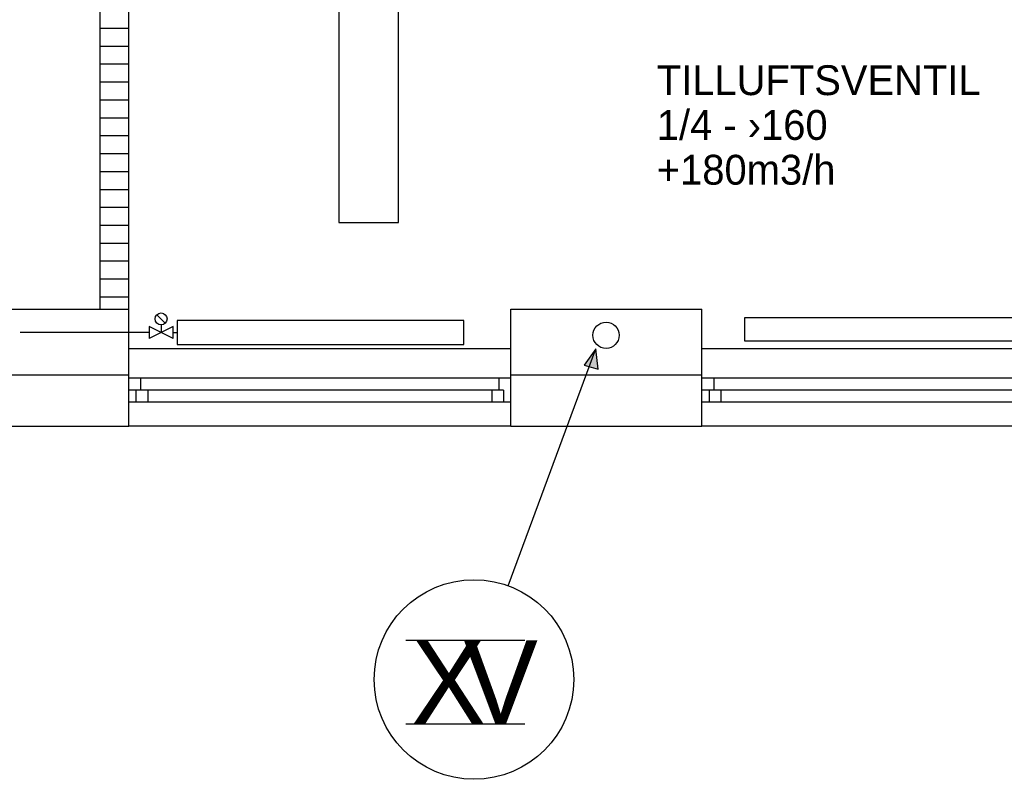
# Model space of a CAD drawing. Header units: millimetres. Extents: x 0 to 83130, y 0 to 53088.
# Tile 27 of 105: x 31549 to 35672, y 4804 to 7985. Entities that reach past the tile are written whole.
import ezdxf

# ---------------------------------------------------------------- set-up
doc = ezdxf.new("R2010")
doc.units = ezdxf.units.MM
doc.header["$LTSCALE"] = 50
doc.header["$MEASUREMENT"] = 0
doc.linetypes.add('V-V', pattern=[2, 1, 1])
doc.layers.get('0').update_dxf_attribs({"linetype": 'CONTINUOUS'})
for name, color, linetype in [('20604A200D001$0$A12-HEL1', 251, 'CONTINUOUS'), ('20604A200D001$0$A12-HEL3', 251, 'CONTINUOUS'), ('20604A200D001$0$A12-HEL4', 251, 'CONTINUOUS'), ('20604A200D001$0$A23-HEL1', 251, 'CONTINUOUS'), ('20604A200D001$0$A24-HEL2', 251, 'CONTINUOUS'), ('20604A200D001$0$A24-SKR1', 251, 'CONTINUOUS'), ('V061-', 1, 'CONTINUOUS'), ('V090-', 2, 'CONTINUOUS'), ('V091', 1, 'CONTINUOUS'), ('V100-', 6, 'CONTINUOUS'), ('V110', 1, 'CONTINUOUS'), ('xref', 7, 'CONTINUOUS')]:
    doc.layers.add(name, color=color, linetype=linetype)
doc.styles.add('FISO', font='fiso')

# ---------------------------------------------------------------- blocks, each defined once
blk = doc.blocks.new('VUN')
at = {"color": 0}
blk.add_circle((0, 0), 0.5, dxfattribs=at)
blk = doc.blocks.new('20604A200D001')
at = {"layer": '20604A200D001$0$A12-HEL1', "color": 7}
for points in [[(47475, 4278), (49075, 4278)], [(49875, 4278), (51475, 4278)], [(49075, 3953), (47475, 3953)], [(51475, 3953), (49875, 3953)]]:
    blk.add_lwpolyline(points, dxfattribs=at)
at = {"layer": '20604A200D001$0$A12-HEL3', "color": 7}
for points in [[(46675, 4443), (47475, 4443)], [(47475, 4168), (47475, 4443)], [(49075, 4443), (49875, 4443)], [(49075, 4168), (49075, 4443)], [(49875, 4168), (49875, 4443)]]:
    blk.add_lwpolyline(points, dxfattribs=at)
at = {"layer": '20604A200D001$0$A12-HEL4', "color": 7}
for points in [[(46675, 4168), (47475, 4168)], [(47475, 3953), (47475, 4168)], [(49075, 4168), (49875, 4168)], [(49075, 3953), (49075, 4168)], [(49875, 3953), (49875, 4168)], [(46675, 3953), (47475, 3953)], [(49075, 3953), (49875, 3953)]]:
    blk.add_lwpolyline(points, dxfattribs=at)
at = {"layer": '20604A200D001$0$A23-HEL1', "color": 7}
for points in [[(49075, 4153), (47475, 4153)], [(47525, 4153), (47525, 4103)], [(49025, 4153), (49025, 4103)], [(51475, 4153), (49875, 4153)], [(49925, 4153), (49925, 4103)], [(49045, 4103), (47475, 4103)], [(47505, 4103), (47505, 4053)], [(47555, 4103), (47555, 4053)], [(48995, 4103), (48995, 4053)], [(49045, 4103), (49045, 4053)], [(51445, 4103), (49875, 4103)], [(49905, 4103), (49905, 4053)], [(49955, 4103), (49955, 4053)], [(49075, 4053), (47475, 4053)], [(51475, 4053), (49875, 4053)]]:
    blk.add_lwpolyline(points, dxfattribs=at)
at = {"layer": '20604A200D001$0$A24-HEL2', "color": 7}
for points in [[(47355, 4443), (47355, 8878)], [(47475, 4443), (47475, 8878)]]:
    blk.add_lwpolyline(points, dxfattribs=at)
at = {"layer": '20604A200D001$0$A24-SKR1', "color": 7}
for points in [[(47355, 5619.4), (47475, 5619.4)], [(47355, 5544.4), (47475, 5544.4)], [(47355, 5469.4), (47475, 5469.4)], [(47355, 5394.4), (47475, 5394.4)], [(47355, 5319.4), (47475, 5319.4)], [(47355, 5244.4), (47475, 5244.4)], [(47355, 5169.4), (47475, 5169.4)], [(47355, 5094.4), (47475, 5094.4)], [(47355, 5019.4), (47475, 5019.4)], [(47355, 4944.4), (47475, 4944.4)], [(47355, 4869.4), (47475, 4869.4)], [(47355, 4794.4), (47475, 4794.4)], [(47355, 4719.4), (47475, 4719.4)], [(47355, 4644.4), (47475, 4644.4)], [(47355, 4569.4), (47475, 4569.4)], [(47355, 4494.4), (47475, 4494.4)]]:
    blk.add_lwpolyline(points, dxfattribs=at)

msp = doc.modelspace()

# ---------------------------------------------------------------- linework, layer by layer
at = {"layer": 'V091'}
for p, q in [((33595.07, 5614.91), (33961.24, 6606.72)), ((33961.24, 6606.72), (33912.31, 6538.19)), ((33971.03, 6521.87), (33961.24, 6606.72)), ((33912.31, 6538.19), (33971.03, 6521.87))]:
    msp.add_line(p, q, dxfattribs=at)
at = {"layer": 'V091', "color": 3}
for p, q in [((33166.27, 5386.91), (33664.86, 5386.91)), ((33166.27, 5036.47), (33664.86, 5036.47))]:
    msp.add_line(p, q, dxfattribs=at)
at = {"layer": 'V091', "color": 1}
msp.add_circle((33451.33, 5222.39), 418.02, dxfattribs=at)
at = {"layer": 'V091'}
msp.add_solid([(33912.31, 6538.19), (33971.03, 6521.87), (33961.24, 6606.72)], dxfattribs=at)
at = {"layer": 'V100-', "color": 1}
for p, q in [((32158.65, 6714.5), (32123.3, 6749.86)), ((32090.97, 6700.32), (32090.97, 6650.32)), ((32190.97, 6700.32), (32090.97, 6650.32)), ((32190.97, 6650.32), (32090.97, 6700.32)), ((32140.97, 6707.18), (32140.97, 6675.32)), ((32190.97, 6650.32), (32190.97, 6700.32))]:
    msp.add_line(p, q, dxfattribs=at)
at = {"layer": 'V100-', "linetype": 'V-V'}
for p, q in [((32090.97, 6675.32), (31550.74, 6675.32)), ((32190.97, 6675.32), (32208.74, 6675.32))]:
    msp.add_line(p, q, dxfattribs=at)
at = {"layer": 'V100-', "color": 1}
for points in [[(32208.74, 6725.32), (32208.74, 6625.32), (33408.74, 6625.32), (33408.74, 6725.32)], [(35785.75, 6738.9), (35785.75, 6638.9), (34585.75, 6638.9), (34585.75, 6738.9)]]:
    msp.add_lwpolyline(points, close=True, dxfattribs=at)
msp.add_circle((32140.97, 6732.18), 25, dxfattribs=at)
at = {"layer": 'V110'}
msp.add_lwpolyline([(32885.23, 10736.81), (32885.23, 7136.81), (33135.23, 7136.81), (33135.23, 10736.81)], close=True, dxfattribs=at)

# ---------------------------------------------------------------- block references
at = {"layer": 'V090-', "color": 1, "xscale": 110, "yscale": 110, "zscale": 110, "rotation": 270}
msp.add_blockref('VUN', (34004.24, 6663.94), dxfattribs=at)
at = {"layer": 'xref'}
msp.add_blockref('20604A200D001', (-15469.5, 2330.58), dxfattribs=at)

# ---------------------------------------------------------------- texts
at = {"layer": 'V061-', "color": 1, "style": 'FISO'}
for s, p in [('TILLUFTSVENTIL', (34216.8, 7669.61)), ('1/4 - ›160', (34216.8, 7482.11)), ('+180m3/h', (34216.8, 7294.61))]:
    msp.add_text(s, height=125, dxfattribs=at).set_placement(p)
at = {"layer": 'V091', "color": 3, "style": 'FISO'}
for s, p in [('X', (33188.53, 5036.93)), ('V', (33407.07, 5036.93))]:
    msp.add_text(s, height=350, dxfattribs=at).set_placement(p)

doc.saveas('drawing.dxf')
